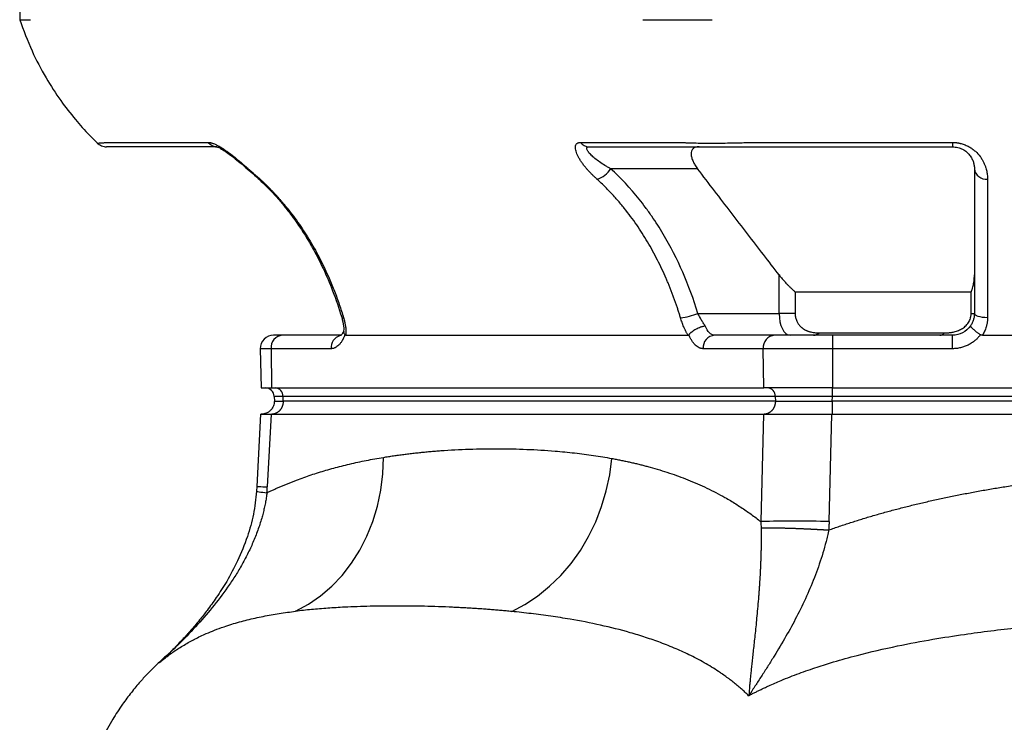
# Model space of a CAD drawing. Extents: x 167 to 762, y 3 to 2086.
# Tile 6 of 16: x 167 to 391, y 366 to 527. Entities that reach past the tile are written whole.
import ezdxf

# ---------------------------------------------------------------- set-up
doc = ezdxf.new("R2010")
doc.units = 0
doc.layers.get('0').update_dxf_attribs({"linetype": 'CONTINUOUS'})

msp = doc.modelspace()

# ---------------------------------------------------------------- linework, layer by layer
at = {"color": 7, "linetype": 'CONTINUOUS'}
for p, q in [((166.85, 538.75), (166.64, 526.75)), ((186.65, 498.75), (209.67, 498.75)), ((294.55, 498.75), (317.58, 498.75)), ((333.41, 498.75), (379.46, 498.75)), ((379.46, 498.75), (379.46, 497.75)), ((211.61, 497.75), (186.45, 497.75)), ((321.32, 492.75), (301.46, 492.75)), ((339.91, 459.75), (339.91, 468.52)), ((343.56, 464.65), (383.72, 464.65)), ((343.56, 464.65), (343.56, 459.75)), ((383.72, 459.75), (383.72, 464.65)), ((321.37, 459.75), (339.91, 459.75)), ((343.56, 459.75), (339.91, 459.75)), ((383.72, 459.75), (384.46, 459.75)), ((239.94, 454.75), (226.58, 454.75)), ((241.06, 454.75), (319.11, 454.75)), ((338.87, 454.75), (325.17, 454.75)), ((349.05, 455.29), (377.57, 455.29)), ((379.46, 454.75), (352.05, 454.75)), ((352.05, 454.75), (352.05, 451.69)), ((379.46, 451.69), (379.46, 454.75)), ((386.29, 454.75), (542.39, 454.75)), ((221.54, 451.69), (221.7, 442.75)), ((223.98, 451.69), (221.54, 451.69)), ((223.98, 451.69), (224.12, 442.75)), ((237.69, 451.69), (223.98, 451.69)), ((336.28, 451.69), (322.57, 451.69)), ((352.05, 451.69), (336.28, 451.69)), ((336.41, 442.75), (336.28, 451.69)), ((352.05, 451.69), (352.05, 442.75)), ((379.46, 451.69), (352.05, 451.69)), ((221.7, 442.75), (224.12, 442.75)), ((224.12, 442.75), (336.41, 442.75)), ((352.05, 442.75), (336.41, 442.75)), ((352.05, 442.75), (576.63, 442.75)), ((352.05, 440.82), (352.05, 442.75)), ((224.71, 440.82), (224.75, 439.73)), ((226.73, 440.82), (224.71, 440.82)), ((339.02, 440.82), (226.73, 440.82)), ((226.76, 439.75), (226.73, 440.82)), ((352.05, 440.82), (339.02, 440.82)), ((339.02, 440.82), (339.06, 439.75)), ((352.04, 439.75), (352.05, 440.82)), ((576.63, 440.82), (352.05, 440.82)), ((339.06, 439.75), (226.76, 439.75)), ((576.64, 439.75), (352.04, 439.75)), ((221.59, 436.75), (220.72, 420.24)), ((224, 436.75), (223.13, 420.16)), ((224, 436.75), (336.38, 436.75)), ((336.38, 436.75), (335.74, 412.24)), ((351.31, 412.24), (351.96, 436.75)), ((351.96, 436.75), (576.72, 436.75)), ((220.73, 420.29), (220.66, 419.17)), ((199.72, 381.22), (200.12, 381.6))]:
    msp.add_line(p, q, dxfattribs=at)
at = {"color": 7, "linetype": 'CONTINUOUS', "flags": 128}
for points in [[(221.47, 490.39), (221.21, 490.44), (221.04, 490.54)], [(339.91, 459.75), (339.96, 458.77), (340.1, 457.83), (340.33, 456.97), (340.65, 456.21), (341.02, 455.59), (341.46, 455.13), (341.93, 454.84), (342.41, 454.75)], [(387.46, 458.76), (386.88, 458.78), (386.31, 458.83), (385.79, 458.93), (385.34, 459.05), (384.97, 459.2), (384.69, 459.37), (384.52, 459.55), (384.46, 459.75)], [(229.6, 391.8), (232.51, 393.39), (235.26, 395.29), (237.83, 397.5), (240.2, 399.99), (242.34, 402.74), (244.23, 405.72), (245.86, 408.91), (247.21, 412.28), (248.27, 415.79), (249.04, 419.42), (249.49, 423.14), (249.64, 426.9)], [(278.9, 391.74), (281.92, 393.35), (284.8, 395.27), (287.53, 397.49), (290.08, 399.97), (292.43, 402.71), (294.56, 405.67), (296.44, 408.84), (298.06, 412.18), (299.41, 415.66), (300.48, 419.26), (301.25, 422.94), (301.72, 426.66)]]:
    msp.add_lwpolyline(points, dxfattribs=at)
at = {"color": 7, "linetype": 'CONTINUOUS'}
for centre, radius, start, end in [((211.66, 500.21), 2.46, 216.2407, 268.9367), ((296.54, 500.21), 2.46, 216.2403, 268.9368), ((297.09, 495.28), 5.05, 284.4107, 329.855), ((387.17, 493.11), 2.74, 187.7032, 276.0394), ((240.42, 459.17), 0.425, 224.8576, 285.4424), ((316.21, 472.01), 13.3, 275.2225, 292.8439), ((224.54, 451.75), 3, 90, 181), ((226.8, 451.93), 2.83, 94.4928, 184.7091), ((240.58, 451.9), 2.9, 106.4286, 184.0777), ((325.39, 451.93), 2.83, 94.4927, 184.7089), ((339.1, 451.93), 2.83, 94.4928, 184.7091), ((347.7, 456.69), 1.94, 271.7437, 313.9691), ((376.51, 456.05), 1.31, 274.1483, 324.3568), ((222.71, 440.75), 2, 2, 90), ((224.86, 440.88), 1.87, 357.9913, 85.7799), ((337.15, 440.88), 1.87, 357.9913, 85.7799), ((343.53, 179.39), 232.98, 88.0848, 91.9152)]:
    msp.add_arc(centre, radius, start, end, dxfattribs=at)
for points, knots in [([(166.64, 526.75), (167.52, 524.35), (169.21, 519.79), (172.45, 513.65), (175.81, 508.44), (179.18, 504.11), (182.01, 500.9), (183.77, 499.2), (184.38, 498.61)], [0, 0, 0, 0, 0.228137, 0.43397, 0.618288, 0.781546, 0.92398, 1, 1, 1, 1]), ([(166.64, 526.75), (166.64, 526.75), (166.85, 526.75), (167.68, 526.75), (168.29, 526.75), (169.09, 526.75)], [0, 0, 0, 0, 0.5, 0.5, 1, 1, 1, 1]), ([(308.81, 526.75), (309.6, 526.75), (310.58, 526.75), (312.84, 526.75), (314.11, 526.75), (316.87, 526.75), (318.36, 526.75), (321.43, 526.75), (323.03, 526.75), (324.62, 526.75)], [0, 0, 0, 0, 0.25, 0.25, 0.5, 0.5, 0.75, 0.75, 1, 1, 1, 1]), ([(184.36, 498.59), (184.36, 498.59), (184.36, 498.59), (184.38, 498.59), (184.4, 498.59), (184.44, 498.6), (184.48, 498.6), (184.54, 498.6), (184.6, 498.61), (184.67, 498.61), (184.75, 498.62), (184.84, 498.62), (184.97, 498.63), (185.15, 498.64), (185.4, 498.66), (185.68, 498.68), (185.98, 498.7), (186.3, 498.73), (186.53, 498.75), (186.65, 498.75)], [0, 0, 0, 0, 0.04643, 0.09262, 0.138581, 0.184329, 0.229876, 0.275235, 0.320412, 0.365414, 0.410243, 0.454904, 0.499401, 0.587896, 0.674161, 0.758304, 0.840474, 0.920952, 1, 1, 1, 1]), ([(209.67, 498.75), (209.71, 498.75), (209.79, 498.75), (209.91, 498.74), (210.03, 498.73), (210.16, 498.7), (210.3, 498.67), (210.44, 498.64), (210.58, 498.59), (210.73, 498.54), (211.05, 498.43), (211.58, 498.19), (212.33, 497.78), (213.11, 497.28), (214.17, 496.55), (215.24, 495.73), (216.29, 494.88), (217.07, 494.23), (217.83, 493.57), (218.53, 492.97), (219.16, 492.42), (219.74, 491.92), (220.31, 491.41), (220.9, 490.9), (221.28, 490.56), (221.47, 490.39)], [0, 0, 0, 0, 0.013958, 0.027882, 0.041795, 0.055717, 0.069668, 0.08367, 0.097743, 0.111908, 0.126184, 0.187935, 0.251611, 0.313009, 0.376665, 0.50193, 0.563645, 0.627273, 0.688667, 0.75167, 0.799603, 0.84832, 0.897907, 0.948438, 1, 1, 1, 1]), ([(298.35, 490.39), (298.25, 490.48), (298.06, 490.65), (297.78, 490.91), (297.51, 491.16), (297.25, 491.42), (296.99, 491.67), (296.74, 491.93), (296.51, 492.18), (296.27, 492.43), (296.05, 492.68), (295.72, 493.07), (295.3, 493.59), (294.82, 494.25), (294.4, 494.89), (293.93, 495.74), (293.59, 496.56), (293.44, 497.29), (293.43, 497.79), (293.52, 498.2), (293.7, 498.45), (293.88, 498.59), (294.02, 498.66), (294.18, 498.72), (294.35, 498.75), (294.49, 498.75), (294.55, 498.75)], [0, 0, 0, 0, 0.026057, 0.051836, 0.077357, 0.10263, 0.127665, 0.15247, 0.177057, 0.201434, 0.225614, 0.249607, 0.312987, 0.374742, 0.437907, 0.499189, 0.624292, 0.688003, 0.749463, 0.813087, 0.874811, 0.900217, 0.925321, 0.95024, 0.975094, 1, 1, 1, 1]), ([(317.58, 498.75), (317.66, 498.75), (317.82, 498.74), (318.07, 498.72), (318.34, 498.71), (318.62, 498.69), (318.91, 498.68), (319.21, 498.67), (319.53, 498.66), (319.86, 498.65), (320.21, 498.64), (321, 498.62), (322.33, 498.6), (324.32, 498.59), (326.46, 498.6), (328.23, 498.62), (329.52, 498.64), (330.32, 498.66), (331.11, 498.68), (331.89, 498.7), (332.65, 498.73), (333.16, 498.75), (333.41, 498.75)], [0, 0, 0, 0, 0.023647, 0.047537, 0.071693, 0.096146, 0.120926, 0.146066, 0.171582, 0.197485, 0.223788, 0.250503, 0.37368, 0.499789, 0.62608, 0.74952, 0.7938, 0.836964, 0.879066, 0.920181, 0.960448, 1, 1, 1, 1]), ([(379.46, 498.75), (379.54, 498.75), (379.69, 498.75), (379.91, 498.74), (380.14, 498.73), (380.36, 498.7), (380.58, 498.67), (380.81, 498.64), (381.03, 498.59), (381.25, 498.54), (381.71, 498.43), (382.4, 498.19), (383.24, 497.78), (384.01, 497.28), (384.92, 496.55), (385.65, 495.73), (386.22, 494.88), (386.57, 494.23), (386.86, 493.57), (387.07, 492.97), (387.22, 492.42), (387.33, 491.92), (387.4, 491.41), (387.45, 490.9), (387.46, 490.56), (387.46, 490.39)], [0, 0, 0, 0, 0.013958, 0.027882, 0.041795, 0.055717, 0.069668, 0.08367, 0.097743, 0.111908, 0.126184, 0.187935, 0.251611, 0.313009, 0.376665, 0.50193, 0.563645, 0.627273, 0.688667, 0.75167, 0.799603, 0.84832, 0.897907, 0.948438, 1, 1, 1, 1]), ([(184.35, 498.6), (184.5, 498.48), (184.79, 498.22), (185.31, 497.95), (185.87, 497.78), (186.26, 497.76), (186.45, 497.75)], [0, 0, 0, 0, 0.247671, 0.500011, 0.752342, 1, 1, 1, 1]), ([(211.35, 497.76), (211.46, 497.76), (211.71, 497.74), (212.5, 497.39), (213.54, 496.76), (214.82, 495.85), (216.25, 494.7), (217.8, 493.39), (219.43, 491.97), (220.5, 491.02), (221.05, 490.54)], [0, 0, 0, 0, 0.078833, 0.168509, 0.272399, 0.391436, 0.525, 0.672825, 0.831902, 1, 1, 1, 1]), ([(301.46, 492.75), (301.23, 492.87), (301.01, 493), (300.57, 493.25), (300.36, 493.38), (299.73, 493.77), (299.33, 494.03), (298.58, 494.55), (298.22, 494.82), (297.58, 495.34), (297.28, 495.6), (296.9, 495.98), (296.78, 496.1), (296.57, 496.35), (296.47, 496.46), (296.31, 496.69), (296.24, 496.79), (296.12, 497), (296.08, 497.09), (296.02, 497.27), (296.01, 497.35), (296.01, 497.49), (296.03, 497.55), (296.15, 497.7), (296.29, 497.75), (296.49, 497.75)], [0, 0, 0, 0, 0.0625, 0.0625, 0.125, 0.125, 0.25, 0.25, 0.375, 0.375, 0.5, 0.5, 0.5625, 0.5625, 0.625, 0.625, 0.6875, 0.6875, 0.75, 0.75, 0.8125, 0.8125, 0.875, 0.875, 1, 1, 1, 1]), ([(296.49, 497.75), (301.01, 497.75), (307.79, 497.75), (315.13, 497.75), (318.24, 497.75), (319.09, 497.75), (319.51, 497.75), (319.65, 497.75), (319.95, 497.75), (320.11, 497.75), (320.59, 497.75), (320.94, 497.75), (321.69, 497.75), (322.09, 497.75), (323.34, 497.75), (324.25, 497.75), (325.71, 497.75), (326.21, 497.75), (327.25, 497.75), (327.78, 497.75), (329.38, 497.75), (330.49, 497.75), (332.19, 497.75), (332.76, 497.75), (333.62, 497.75), (333.9, 497.75), (334.47, 497.75), (335.89, 497.75), (341.87, 497.75), (356.68, 497.75), (370.35, 497.75), (379.46, 497.75)], [0, 0, 0, 0, 0.25, 0.375, 0.40625, 0.421875, 0.421875, 0.429688, 0.429688, 0.4375, 0.4375, 0.453125, 0.453125, 0.46875, 0.46875, 0.5, 0.5, 0.515625, 0.515625, 0.53125, 0.53125, 0.5625, 0.5625, 0.578125, 0.578125, 0.585938, 0.585938, 0.59375, 0.625, 0.75, 1, 1, 1, 1]), ([(321.67, 497.75), (321.63, 497.75), (321.53, 497.75), (321.38, 497.74), (321.25, 497.72), (321.11, 497.7), (320.99, 497.67), (320.79, 497.61), (320.54, 497.5), (320.27, 497.31), (320.07, 497.06), (319.87, 496.66), (319.8, 496.08), (319.91, 495.41), (320.09, 494.86), (320.27, 494.44), (320.48, 494.02), (320.72, 493.61), (320.99, 493.19), (321.21, 492.89), (321.32, 492.75)], [0, 0, 0, 0, 0.021934, 0.0436, 0.065039, 0.086297, 0.107418, 0.128449, 0.189858, 0.250623, 0.310939, 0.372132, 0.500874, 0.618764, 0.683685, 0.750554, 0.808171, 0.867234, 0.933042, 1, 1, 1, 1]), ([(379.46, 497.75), (379.67, 497.75), (379.88, 497.73), (380.28, 497.68), (380.49, 497.64), (380.88, 497.55), (381.07, 497.49), (381.43, 497.35), (381.61, 497.27), (382.12, 497), (382.42, 496.8), (382.82, 496.46), (382.94, 496.34), (383.18, 496.1), (383.28, 495.97), (383.48, 495.72), (383.57, 495.59), (383.74, 495.33), (383.82, 495.2), (384.03, 494.81), (384.14, 494.54), (384.3, 494.02), (384.36, 493.76), (384.42, 493.38), (384.44, 493.25), (384.46, 493), (384.46, 492.87), (384.46, 492.75)], [0, 0, 0, 0, 0.0625, 0.0625, 0.125, 0.125, 0.1875, 0.1875, 0.25, 0.25, 0.375, 0.375, 0.4375, 0.4375, 0.5, 0.5, 0.5625, 0.5625, 0.625, 0.625, 0.75, 0.75, 0.875, 0.875, 0.9375, 0.9375, 1, 1, 1, 1]), ([(321.37, 459.75), (320.39, 462.98), (319.25, 466.1), (316.62, 472.13), (315.14, 475.03), (312.65, 479.22), (311.77, 480.59), (310.39, 482.59), (309.91, 483.25), (308.95, 484.55), (308.46, 485.18), (305.95, 488.31), (303.79, 490.62), (301.46, 492.75)], [0, 0, 0, 0, 0.25, 0.25, 0.5, 0.5, 0.625, 0.625, 0.6875, 0.6875, 0.75, 0.75, 1, 1, 1, 1]), ([(339.91, 468.52), (338.72, 470.07), (336.31, 473.19), (332.66, 477.93), (328.94, 482.78), (325.15, 487.73), (322.6, 491.06), (321.32, 492.75)], [0, 0, 0, 0, 0.191952, 0.387928, 0.587927, 0.791951, 1, 1, 1, 1]), ([(384.46, 492.75), (384.46, 490.63), (384.46, 488.32), (384.46, 483.37), (384.46, 480.73), (384.46, 476.53), (384.46, 475.08), (384.46, 472.15), (384.46, 470.66), (384.46, 466.11), (384.46, 462.98), (384.46, 459.75)], [0, 0, 0, 0, 0.25, 0.25, 0.5, 0.5, 0.625, 0.625, 0.75, 0.75, 1, 1, 1, 1]), ([(221.05, 490.54), (222.01, 489.62), (223.75, 487.97), (225.91, 485.56), (227.49, 483.63), (228.82, 481.89), (230.21, 479.95), (231.91, 477.36), (233.88, 474), (236.02, 469.79), (238.22, 464.7), (239.46, 460.9), (240.12, 458.87)], [0, 0, 0, 0, 0.110968, 0.199637, 0.266484, 0.315333, 0.377504, 0.460323, 0.564267, 0.688918, 0.833857, 1, 1, 1, 1]), ([(221.47, 490.39), (221.65, 490.23), (222, 489.9), (222.53, 489.4), (223.05, 488.9), (223.55, 488.39), (224.05, 487.89), (224.53, 487.38), (225.01, 486.87), (225.47, 486.36), (225.93, 485.84), (226.37, 485.33), (226.81, 484.82), (227.24, 484.3), (228.5, 482.75), (230.46, 480.12), (232.99, 476.18), (235.25, 472.09), (236.83, 468.73), (237.87, 466.29), (238.47, 464.79), (239.03, 463.29), (239.57, 461.78), (240.07, 460.28), (240.38, 459.26), (240.54, 458.76)], [0, 0, 0, 0, 0.020333, 0.040474, 0.060422, 0.080179, 0.099744, 0.119118, 0.138301, 0.157294, 0.176095, 0.194707, 0.213127, 0.231357, 0.249396, 0.376419, 0.498093, 0.625492, 0.749164, 0.791659, 0.833881, 0.875828, 0.917498, 0.95889, 1, 1, 1, 1]), ([(317.42, 458.76), (317.33, 459.03), (317.17, 459.58), (316.9, 460.4), (316.63, 461.22), (316.35, 462.04), (316.07, 462.85), (315.77, 463.67), (315.46, 464.48), (315.14, 465.3), (314.82, 466.11), (314.48, 466.92), (313.64, 468.88), (312.18, 471.99), (309.93, 476.07), (307.41, 480.02), (305.32, 482.84), (303.79, 484.7), (302.97, 485.66), (302.12, 486.62), (301.23, 487.58), (300.3, 488.53), (299.34, 489.47), (298.68, 490.08), (298.35, 490.39)], [0, 0, 0, 0, 0.022268, 0.04462, 0.067054, 0.08957, 0.112168, 0.134848, 0.157609, 0.180451, 0.203373, 0.226376, 0.249459, 0.371722, 0.497612, 0.620327, 0.748459, 0.782388, 0.816985, 0.852249, 0.888181, 0.924783, 0.962055, 1, 1, 1, 1]), ([(387.46, 490.39), (387.46, 490.23), (387.46, 489.9), (387.46, 489.4), (387.46, 488.9), (387.46, 488.39), (387.46, 487.89), (387.46, 487.38), (387.46, 486.87), (387.46, 486.36), (387.46, 485.84), (387.46, 485.33), (387.46, 484.82), (387.46, 484.3), (387.46, 482.75), (387.46, 480.12), (387.46, 476.18), (387.46, 472.09), (387.46, 468.73), (387.46, 466.29), (387.46, 464.79), (387.46, 463.29), (387.46, 461.78), (387.46, 460.28), (387.46, 459.26), (387.46, 458.76)], [0, 0, 0, 0, 0.020333, 0.040474, 0.060422, 0.080179, 0.099744, 0.119118, 0.138301, 0.157294, 0.176095, 0.194707, 0.213127, 0.231357, 0.249396, 0.376419, 0.498093, 0.625492, 0.749164, 0.791659, 0.833881, 0.875828, 0.917498, 0.95889, 1, 1, 1, 1]), ([(339.91, 468.52), (340, 468.41), (340.18, 468.18), (340.46, 467.83), (340.74, 467.5), (341.03, 467.17), (341.32, 466.84), (341.67, 466.46), (342.09, 466.03), (342.57, 465.55), (343.06, 465.09), (343.39, 464.8), (343.56, 464.65)], [0, 0, 0, 0, 0.08551, 0.170084, 0.253767, 0.336601, 0.418634, 0.499911, 0.629, 0.755226, 0.878812, 1, 1, 1, 1]), ([(383.72, 464.65), (383.75, 464.72), (383.81, 464.86), (383.89, 465.08), (383.97, 465.3), (384.07, 465.61), (384.18, 466.02), (384.3, 466.56), (384.39, 467.17), (384.45, 467.84), (384.46, 468.29), (384.46, 468.52)], [0, 0, 0, 0, 0.058927, 0.118506, 0.178765, 0.239733, 0.368611, 0.500111, 0.663379, 0.829889, 1, 1, 1, 1]), ([(240.12, 458.87), (240.3, 458.15), (240.61, 456.88), (240.56, 455.89), (240.54, 455.46)], [0, 0, 0, 0, 0.566858, 1, 1, 1, 1]), ([(240.54, 458.76), (240.56, 458.67), (240.61, 458.49), (240.69, 458.23), (240.75, 457.97), (240.81, 457.71), (240.86, 457.45), (240.91, 457.19), (240.95, 456.93), (241, 456.59), (241.05, 456.17), (241.07, 455.68), (241.08, 455.2), (241.07, 454.9), (241.06, 454.75)], [0, 0, 0, 0, 0.063392, 0.126455, 0.189259, 0.251876, 0.314376, 0.376831, 0.439313, 0.501892, 0.627221, 0.751638, 0.875708, 1, 1, 1, 1]), ([(319.11, 454.75), (319.07, 454.82), (318.98, 454.98), (318.85, 455.21), (318.73, 455.45), (318.61, 455.69), (318.49, 455.93), (318.38, 456.18), (318.27, 456.44), (318.12, 456.77), (317.95, 457.2), (317.76, 457.72), (317.58, 458.24), (317.47, 458.58), (317.42, 458.76)], [0, 0, 0, 0, 0.062678, 0.125229, 0.187723, 0.250233, 0.312831, 0.375591, 0.438584, 0.501883, 0.626, 0.75002, 0.874501, 1, 1, 1, 1]), ([(323.06, 456.9), (322.9, 457.11), (322.75, 457.33), (322.45, 457.79), (322.3, 458.03), (321.87, 458.75), (321.61, 459.25), (321.37, 459.75)], [0, 0, 0, 0, 0.25, 0.25, 0.5, 0.5, 1, 1, 1, 1]), ([(343.56, 459.75), (343.56, 459.69), (343.56, 459.56), (343.57, 459.38), (343.59, 459.2), (343.62, 459.02), (343.67, 458.75), (343.76, 458.4), (343.91, 458.02), (344.08, 457.68), (344.25, 457.39), (344.45, 457.12), (344.67, 456.87), (344.83, 456.71), (344.91, 456.63)], [0, 0, 0, 0, 0.049868, 0.09962, 0.149394, 0.199325, 0.249548, 0.373895, 0.499827, 0.597031, 0.694901, 0.794203, 0.895672, 1, 1, 1, 1]), ([(377.57, 455.29), (377.69, 455.29), (377.92, 455.29), (378.27, 455.31), (378.61, 455.34), (378.94, 455.37), (379.26, 455.42), (379.83, 455.53), (380.6, 455.73), (381.55, 456.17), (382.27, 456.67), (382.77, 457.19), (383.1, 457.63), (383.37, 458.11), (383.54, 458.58), (383.65, 459), (383.71, 459.37), (383.71, 459.62), (383.72, 459.75)], [0, 0, 0, 0, 0.043412, 0.085961, 0.127683, 0.168615, 0.208798, 0.248271, 0.379011, 0.498698, 0.623619, 0.687078, 0.748812, 0.81213, 0.874348, 0.916479, 0.958202, 1, 1, 1, 1]), ([(384.46, 459.75), (384.46, 459.5), (384.44, 459.25), (384.37, 458.75), (384.31, 458.51), (384.16, 458.03), (384.07, 457.79), (383.85, 457.34), (383.72, 457.11), (383.57, 456.9)], [0, 0, 0, 0, 0.25, 0.25, 0.5, 0.5, 0.75, 0.75, 1, 1, 1, 1]), ([(387.46, 458.76), (387.46, 458.67), (387.46, 458.49), (387.44, 458.23), (387.42, 457.97), (387.39, 457.71), (387.35, 457.45), (387.29, 457.19), (387.23, 456.93), (387.14, 456.59), (387, 456.17), (386.8, 455.68), (386.57, 455.2), (386.38, 454.9), (386.29, 454.75)], [0, 0, 0, 0, 0.063392, 0.126455, 0.189259, 0.251876, 0.314376, 0.376831, 0.439313, 0.501892, 0.627221, 0.751638, 0.875708, 1, 1, 1, 1]), ([(319.33, 454.87), (319.35, 454.9), (319.4, 454.97), (319.47, 455.06), (319.55, 455.15), (319.63, 455.23), (319.72, 455.32), (319.81, 455.4), (319.9, 455.48), (320.09, 455.65), (320.43, 455.89), (320.92, 456.19), (321.45, 456.45), (321.9, 456.62), (322.27, 456.74), (322.56, 456.82), (322.83, 456.87), (322.99, 456.89), (323.06, 456.9)], [0, 0, 0, 0, 0.033944, 0.067293, 0.099958, 0.131852, 0.162895, 0.193014, 0.222142, 0.250219, 0.377183, 0.499803, 0.61973, 0.749305, 0.804408, 0.874522, 0.951882, 1, 1, 1, 1]), ([(325.17, 454.75), (324.76, 454.75), (324.36, 454.95), (323.63, 455.69), (323.3, 456.24), (323.06, 456.9)], [0, 0, 0, 0, 0.5, 0.5, 1, 1, 1, 1]), ([(344.91, 456.63), (344.96, 456.59), (345.06, 456.5), (345.22, 456.38), (345.38, 456.26), (345.54, 456.15), (345.72, 456.05), (345.9, 455.95), (346.08, 455.86), (346.27, 455.78), (346.47, 455.7), (346.68, 455.63), (346.99, 455.54), (347.41, 455.44), (347.95, 455.35), (348.5, 455.3), (348.86, 455.29), (349.05, 455.29)], [0, 0, 0, 0, 0.041995, 0.084499, 0.12759, 0.17134, 0.21582, 0.261096, 0.307232, 0.354286, 0.402317, 0.451376, 0.501513, 0.622944, 0.750562, 0.873869, 1, 1, 1, 1]), ([(383.57, 456.9), (383.12, 456.24), (382.49, 455.69), (381.07, 454.95), (380.27, 454.75), (379.46, 454.75)], [0, 0, 0, 0, 0.5, 0.5, 1, 1, 1, 1]), ([(383.57, 456.9), (383.57, 456.9), (383.56, 456.89), (383.56, 456.86), (383.58, 456.81), (383.62, 456.74), (383.7, 456.62), (383.86, 456.45), (384.14, 456.19), (384.48, 455.89), (384.82, 455.62), (385.11, 455.4), (385.34, 455.23), (385.59, 455.05), (385.76, 454.93), (385.84, 454.87)], [0, 0, 0, 0, 0.028534, 0.070112, 0.125613, 0.195769, 0.25076, 0.380211, 0.500267, 0.622857, 0.749855, 0.807055, 0.868203, 0.932738, 1, 1, 1, 1]), ([(226.58, 454.75), (226.22, 454.75), (225.49, 454.75), (224.85, 454.75), (224.53, 454.75), (224.57, 454.75), (224.58, 454.75)], [0, 0, 0, 0, 0.294227, 0.59202, 0.889815, 1, 1, 1, 1]), ([(240.83, 454.87), (240.81, 454.81), (240.76, 454.67), (240.68, 454.47), (240.59, 454.27), (240.51, 454.09), (240.42, 453.9), (240.32, 453.73), (240.14, 453.41), (239.86, 452.98), (239.46, 452.52), (239.04, 452.15), (238.67, 451.93), (238.37, 451.81), (238.14, 451.74), (237.92, 451.7), (237.77, 451.7), (237.69, 451.69)], [0, 0, 0, 0, 0.035328, 0.070566, 0.10575, 0.140918, 0.176108, 0.211356, 0.246701, 0.373327, 0.500024, 0.626646, 0.75334, 0.815092, 0.876652, 0.938221, 1, 1, 1, 1]), ([(240.54, 455.8), (240.46, 455.59), (240.27, 455.1), (239.93, 454.64), (239.86, 454.68), (239.82, 454.7)], [0, 0, 0, 0, 0.216176, 0.526419, 1, 1, 1, 1]), ([(240.59, 455.69), (240.58, 455.65), (240.49, 455.39), (240.68, 455.11), (240.83, 454.87)], [0, 0, 0, 0, 0.176885, 1, 1, 1, 1]), ([(241.06, 454.75), (241.04, 454.75), (241.01, 454.75), (240.96, 454.77), (240.91, 454.79), (240.87, 454.83), (240.85, 454.86), (240.83, 454.87)], [0, 0, 0, 0, 0.2156701, 0.4206717, 0.6176807, 0.8097078, 1, 1, 1, 1]), ([(319.11, 454.75), (319.13, 454.75), (319.16, 454.75), (319.21, 454.77), (319.25, 454.79), (319.29, 454.83), (319.32, 454.86), (319.33, 454.87)], [0, 0, 0, 0, 0.219683, 0.427058, 0.624492, 0.81457, 1, 1, 1, 1]), ([(322.57, 451.69), (322.53, 451.7), (322.44, 451.7), (322.31, 451.71), (322.18, 451.73), (322.05, 451.76), (321.92, 451.8), (321.79, 451.85), (321.55, 451.95), (321.21, 452.15), (320.77, 452.52), (320.36, 452.98), (320.04, 453.45), (319.8, 453.86), (319.63, 454.18), (319.47, 454.51), (319.38, 454.75), (319.33, 454.87)], [0, 0, 0, 0, 0.035325, 0.070559, 0.105741, 0.140906, 0.176093, 0.211339, 0.246682, 0.373303, 0.499998, 0.626622, 0.753321, 0.815077, 0.876641, 0.938215, 1, 1, 1, 1]), ([(385.84, 454.87), (385.79, 454.81), (385.69, 454.67), (385.52, 454.47), (385.35, 454.27), (385.17, 454.09), (384.98, 453.9), (384.79, 453.73), (384.42, 453.41), (383.85, 452.98), (383.03, 452.52), (382.17, 452.15), (381.43, 451.93), (380.82, 451.81), (380.37, 451.74), (379.92, 451.7), (379.61, 451.7), (379.46, 451.69)], [0, 0, 0, 0, 0.035328, 0.070566, 0.10575, 0.140918, 0.176108, 0.211356, 0.246701, 0.373327, 0.500024, 0.626646, 0.75334, 0.815092, 0.876652, 0.938221, 1, 1, 1, 1]), ([(386.29, 454.75), (386.26, 454.75), (386.19, 454.75), (386.09, 454.77), (386, 454.79), (385.92, 454.83), (385.87, 454.86), (385.84, 454.87)], [0, 0, 0, 0, 0.21567, 0.420672, 0.617681, 0.809708, 1, 1, 1, 1]), ([(224.75, 439.75), (224.71, 439.37), (224.65, 438.79), (224.27, 438.09), (223.88, 437.61), (223.4, 437.22), (222.71, 436.85), (222.12, 436.79), (221.75, 436.75)], [0, 0, 0, 0, 0.239458, 0.36836, 0.499999, 0.631639, 0.760541, 1, 1, 1, 1]), ([(226.76, 439.75), (226.76, 439.69), (226.76, 439.58), (226.74, 439.4), (226.72, 439.23), (226.69, 439.06), (226.65, 438.89), (226.6, 438.73), (226.55, 438.57), (226.49, 438.42), (226.42, 438.27), (226.35, 438.13), (226.27, 437.99), (226.18, 437.86), (226.09, 437.74), (226, 437.63), (225.9, 437.52), (225.81, 437.43), (225.71, 437.34), (225.61, 437.26), (225.51, 437.18), (225.41, 437.12), (225.31, 437.06), (225.21, 437), (225.11, 436.96), (225.02, 436.92), (224.93, 436.88), (224.84, 436.85), (224.75, 436.83), (224.66, 436.8), (224.58, 436.79), (224.5, 436.77), (224.43, 436.76), (224.36, 436.76), (224.29, 436.75), (224.22, 436.75), (224.18, 436.75), (224.16, 436.75)], [0, 0, 0, 0, 0.036491, 0.07316, 0.109931, 0.146727, 0.183468, 0.220076, 0.256473, 0.292582, 0.328331, 0.363649, 0.39847, 0.432733, 0.466381, 0.499363, 0.531633, 0.563151, 0.593882, 0.623798, 0.652874, 0.681093, 0.708439, 0.734903, 0.76048, 0.785168, 0.808967, 0.831883, 0.853921, 0.875091, 0.895402, 0.914868, 0.933501, 0.951316, 0.968327, 0.98455, 1, 1, 1, 1]), ([(224.75, 439.75), (224.75, 439.75), (224.92, 439.75), (225.6, 439.75), (226.1, 439.75), (226.76, 439.75)], [0, 0, 0, 0, 0.5, 0.5, 1, 1, 1, 1]), ([(339.06, 439.75), (339.06, 439.69), (339.06, 439.58), (339.04, 439.41), (339.02, 439.25), (339, 439.08), (338.96, 438.93), (338.92, 438.77), (338.87, 438.63), (338.82, 438.48), (338.76, 438.35), (338.7, 438.21), (338.63, 438.09), (338.55, 437.97), (338.48, 437.85), (338.4, 437.74), (338.31, 437.64), (338.23, 437.54), (338.14, 437.45), (338.05, 437.37), (337.95, 437.29), (337.86, 437.22), (337.77, 437.15), (337.67, 437.09), (337.57, 437.03), (337.48, 436.98), (337.38, 436.94), (337.28, 436.9), (337.19, 436.87), (337.09, 436.84), (337, 436.81), (336.91, 436.79), (336.82, 436.77), (336.72, 436.76), (336.64, 436.75), (336.55, 436.75), (336.49, 436.75), (336.46, 436.75)], [0, 0, 0, 0, 0.036154, 0.071861, 0.107123, 0.141939, 0.176309, 0.210232, 0.24371, 0.276742, 0.309328, 0.341467, 0.373161, 0.404409, 0.435211, 0.465566, 0.495476, 0.52494, 0.553957, 0.582529, 0.610654, 0.638334, 0.665567, 0.692355, 0.718696, 0.744592, 0.770041, 0.795044, 0.819601, 0.843712, 0.867377, 0.890596, 0.913369, 0.935696, 0.957577, 0.979011, 1, 1, 1, 1]), ([(339.06, 439.75), (339.71, 439.75), (340.52, 439.75), (342.37, 439.75), (343.41, 439.75), (345.68, 439.75), (346.9, 439.75), (349.42, 439.75), (350.73, 439.75), (352.04, 439.75)], [0, 0, 0, 0, 0.25, 0.25, 0.5, 0.5, 0.75, 0.75, 1, 1, 1, 1]), ([(352.04, 439.75), (352.04, 439.69), (352.04, 439.58), (352.04, 439.4), (352.04, 439.23), (352.04, 439.06), (352.04, 438.89), (352.04, 438.73), (352.04, 438.57), (352.04, 438.42), (352.04, 438.27), (352.04, 438.13), (352.04, 437.99), (352.04, 437.86), (352.04, 437.74), (352.04, 437.63), (352.04, 437.52), (352.04, 437.43), (352.04, 437.34), (352.04, 437.26), (352.04, 437.18), (352.04, 437.12), (352.04, 437.06), (352.04, 437), (352.04, 436.96), (352.04, 436.92), (352.03, 436.88), (352.03, 436.85), (352.03, 436.83), (352.03, 436.8), (352.03, 436.79), (352.03, 436.77), (352.03, 436.76), (352.03, 436.76), (352.03, 436.75), (352.03, 436.75), (352.03, 436.75), (352.03, 436.75)], [0, 0, 0, 0, 0.036491, 0.07316, 0.109931, 0.146727, 0.183468, 0.220076, 0.256473, 0.292582, 0.328331, 0.363649, 0.39847, 0.432733, 0.466381, 0.499363, 0.531633, 0.563151, 0.593882, 0.623798, 0.652874, 0.681093, 0.708439, 0.734903, 0.76048, 0.785168, 0.808967, 0.831883, 0.853921, 0.875091, 0.895402, 0.914868, 0.933501, 0.951316, 0.968327, 0.98455, 1, 1, 1, 1]), ([(221.59, 436.75), (221.59, 436.75), (221.59, 436.75), (221.61, 436.75), (221.64, 436.75), (221.67, 436.75), (221.72, 436.75), (221.78, 436.75), (221.85, 436.75), (221.92, 436.75), (222.01, 436.75), (222.11, 436.75), (222.25, 436.75), (222.44, 436.75), (222.69, 436.75), (222.97, 436.75), (223.28, 436.75), (223.62, 436.75), (223.87, 436.75), (224, 436.75)], [0, 0, 0, 0, 0.046435, 0.09275, 0.138972, 0.185128, 0.231245, 0.277351, 0.323473, 0.369638, 0.415874, 0.462207, 0.508665, 0.59079, 0.672619, 0.754303, 0.835994, 0.917842, 1, 1, 1, 1]), ([(336.38, 436.75), (336.45, 436.75), (336.6, 436.75), (336.82, 436.75), (337.05, 436.75), (337.29, 436.75), (337.54, 436.75), (337.79, 436.75), (338.05, 436.75), (338.32, 436.75), (338.6, 436.75), (338.89, 436.75), (339.64, 436.75), (340.94, 436.75), (342.94, 436.75), (345.09, 436.75), (346.85, 436.75), (348.13, 436.75), (348.89, 436.75), (349.65, 436.75), (350.41, 436.75), (351.18, 436.75), (351.7, 436.75), (351.96, 436.75)], [0, 0, 0, 0, 0.022435, 0.044814, 0.067151, 0.089456, 0.111743, 0.134024, 0.156312, 0.178617, 0.200953, 0.223332, 0.245767, 0.372875, 0.500006, 0.627109, 0.754246, 0.795323, 0.836252, 0.877108, 0.917968, 0.958907, 1, 1, 1, 1]), ([(223.05, 418.83), (223.3, 418.95), (223.78, 419.18), (224.52, 419.52), (225.26, 419.85), (226.01, 420.18), (226.76, 420.5), (227.52, 420.82), (228.28, 421.13), (229.05, 421.43), (230.67, 422.05), (233.15, 422.93), (235.97, 423.81), (238.29, 424.46), (240.09, 424.94), (241.93, 425.38), (243.81, 425.81), (245.72, 426.2), (247.67, 426.57), (248.98, 426.79), (249.64, 426.9)], [0, 0, 0, 0, 0.027687, 0.055566, 0.083636, 0.111899, 0.140356, 0.169008, 0.197855, 0.226898, 0.256139, 0.380525, 0.507448, 0.573923, 0.641685, 0.710739, 0.781092, 0.852749, 0.925717, 1, 1, 1, 1]), ([(249.64, 426.9), (250.02, 426.97), (250.78, 427.09), (251.93, 427.26), (253.09, 427.43), (254.26, 427.59), (255.44, 427.73), (256.63, 427.87), (257.83, 428), (259.03, 428.12), (260.25, 428.24), (261.48, 428.34), (264.46, 428.57), (269.23, 428.82), (275.78, 428.92), (282.3, 428.78), (287.39, 428.47), (291.02, 428.14), (293.24, 427.91), (295.41, 427.65), (297.55, 427.35), (299.65, 427.03), (301.03, 426.78), (301.72, 426.66)], [0, 0, 0, 0, 0.021789, 0.043765, 0.065927, 0.088277, 0.110815, 0.133541, 0.156455, 0.179559, 0.202852, 0.226335, 0.250008, 0.374048, 0.500005, 0.626511, 0.749996, 0.793481, 0.836235, 0.878261, 0.919562, 0.96014, 1, 1, 1, 1]), ([(301.72, 426.66), (302.05, 426.6), (302.73, 426.47), (303.73, 426.28), (304.72, 426.07), (305.7, 425.86), (306.67, 425.64), (307.63, 425.41), (308.58, 425.18), (309.52, 424.93), (311.62, 424.36), (314.82, 423.39), (319.15, 421.82), (323.39, 419.97), (326.61, 418.3), (328.79, 417.04), (330, 416.3), (331.19, 415.54), (332.36, 414.75), (333.51, 413.94), (334.63, 413.11), (335.37, 412.53), (335.74, 412.24)], [0, 0, 0, 0, 0.028842, 0.057422, 0.08574, 0.113799, 0.141597, 0.169137, 0.196418, 0.223441, 0.250208, 0.377957, 0.500275, 0.628135, 0.750529, 0.787514, 0.824039, 0.86011, 0.895735, 0.930919, 0.965672, 1, 1, 1, 1]), ([(351.23, 410.34), (351.64, 410.49), (352.47, 410.78), (353.71, 411.2), (354.96, 411.62), (356.22, 412.03), (357.5, 412.44), (358.78, 412.84), (360.08, 413.23), (361.39, 413.62), (362.71, 414), (364.04, 414.37), (365.38, 414.74), (366.74, 415.1), (368.1, 415.45), (369.47, 415.8), (370.86, 416.14), (372.26, 416.47), (373.67, 416.8), (375.09, 417.12), (376.52, 417.44), (377.96, 417.74), (379.41, 418.05), (380.88, 418.34), (382.35, 418.63), (383.84, 418.91), (385.33, 419.19), (386.84, 419.46), (388.36, 419.72), (389.89, 419.97), (391.44, 420.22), (392.99, 420.47), (394.55, 420.7), (396.13, 420.93), (397.71, 421.16), (399.31, 421.37), (400.92, 421.58), (402.54, 421.79), (404.17, 421.98), (405.81, 422.18), (407.47, 422.36), (410.78, 422.71), (415.82, 423.19), (422.62, 423.73), (429.56, 424.16), (438.63, 424.59), (449.89, 424.87), (463.78, 424.83), (478, 424.4), (492.23, 423.5), (505.72, 422.15), (517.04, 420.56), (526.29, 418.91), (532.74, 417.56), (538.02, 416.31), (542.23, 415.21), (546.32, 414.05), (549.74, 412.99), (552.52, 412.07), (554.69, 411.31), (556.82, 410.54), (558.92, 409.74), (560.97, 408.92), (562.98, 408.08), (564.96, 407.22), (566.89, 406.33), (568.79, 405.43), (570.64, 404.5), (572.46, 403.55), (574.24, 402.58), (575.97, 401.59), (577.11, 400.9), (577.67, 400.56)], [0, 0, 0, 0, 0.005628, 0.011292, 0.016993, 0.022731, 0.028505, 0.034317, 0.040166, 0.046053, 0.051979, 0.057943, 0.063946, 0.069987, 0.076068, 0.082188, 0.088349, 0.094549, 0.100789, 0.10707, 0.113391, 0.119754, 0.126158, 0.132603, 0.139089, 0.145618, 0.152188, 0.1588, 0.165455, 0.172153, 0.178893, 0.185677, 0.192503, 0.199373, 0.206286, 0.213243, 0.220244, 0.227289, 0.234378, 0.241511, 0.248689, 0.255912, 0.284699, 0.314247, 0.344209, 0.374592, 0.43181, 0.489982, 0.554491, 0.615956, 0.67445, 0.730059, 0.763791, 0.796104, 0.815316, 0.834089, 0.852433, 0.870357, 0.880415, 0.89034, 0.900136, 0.909803, 0.919346, 0.928765, 0.938063, 0.947243, 0.956308, 0.96526, 0.974102, 0.982837, 0.991469, 1, 1, 1, 1]), ([(220.73, 420.28), (220.73, 420.28), (220.93, 420.27), (221.74, 420.23), (222.35, 420.2), (223.13, 420.16)], [0, 0, 0, 0, 0.5, 0.5, 1, 1, 1, 1]), ([(223.05, 418.83), (223.03, 418.64), (222.98, 418.25), (222.89, 417.68), (222.79, 417.1), (222.69, 416.52), (222.57, 415.93), (222.45, 415.35), (222.31, 414.77), (222.17, 414.18), (222.02, 413.6), (221.65, 412.28), (220.98, 410.22), (219.9, 407.5), (218.64, 404.81), (217.26, 402.23), (215.73, 399.7), (213.56, 396.46), (210.6, 392.58), (206.77, 388.2), (203.54, 384.86), (201.18, 382.57), (199.99, 381.44), (199.29, 380.78), (198.98, 380.49), (198.84, 380.36), (198.74, 380.27), (198.68, 380.21), (198.63, 380.17), (198.59, 380.13), (198.55, 380.09), (198.53, 380.08), (198.52, 380.07)], [0, 0, 0, 0, 0.012215, 0.024499, 0.036852, 0.049273, 0.061762, 0.074318, 0.08694, 0.099627, 0.11238, 0.125197, 0.186259, 0.249499, 0.310938, 0.374898, 0.435909, 0.49979, 0.624209, 0.748893, 0.874114, 0.924249, 0.961851, 0.980652, 0.986184, 0.990053, 0.992773, 0.994749, 0.99614, 0.997134, 0.99855, 1, 1, 1, 1]), ([(220.66, 419.18), (220.47, 417.42), (220.1, 413.91), (218.6, 408.57), (216.53, 403.45), (214.06, 398.83), (211.69, 395.11), (209.59, 392.2), (207.92, 390.08), (206.67, 388.58), (205.79, 387.56), (205.13, 386.82), (204.55, 386.17), (204.01, 385.59), (203.1, 384.61), (202.07, 383.54), (201.04, 382.5), (200.45, 381.93), (200.07, 381.55), (199.85, 381.34), (199.71, 381.21)], [0, 0, 0, 0, 0.11971, 0.238345, 0.373833, 0.49236, 0.591849, 0.672584, 0.735047, 0.774521, 0.804282, 0.826095, 0.84183, 0.862869, 0.880004, 0.932293, 0.963249, 0.979396, 0.987553, 1, 1, 1, 1]), ([(220.67, 419.18), (220.67, 419.18), (220.46, 419.16), (221.12, 419.05), (222.42, 418.9), (223.05, 418.83)], [0, 0, 0, 0, 0.006185, 0.511583, 1, 1, 1, 1]), ([(351.31, 412.24), (351.3, 411.92), (351.28, 411.29), (351.25, 410.66), (351.23, 410.34)], [0, 0, 0, 0, 0.500884, 1, 1, 1, 1]), ([(335.79, 410.85), (335.79, 410.66), (335.8, 410.27), (335.8, 409.7), (335.81, 409.14), (335.81, 408.59), (335.81, 408.05), (335.8, 407.52), (335.8, 407.01), (335.79, 406.5), (335.78, 406.01), (335.77, 405.52), (335.76, 405.05), (335.75, 404.59), (335.73, 404.14), (335.72, 403.7), (335.7, 403.27), (335.69, 402.85), (335.67, 402.44), (335.66, 402.04), (335.64, 401.65), (335.62, 401.28), (335.6, 400.91), (335.58, 400.55), (335.56, 400.21), (335.55, 399.87), (335.53, 399.55), (335.51, 399.23), (335.49, 398.93), (335.47, 398.63), (335.45, 398.35), (335.44, 398.07), (335.42, 397.81), (335.4, 397.56), (335.38, 397.32), (335.37, 397.08), (335.35, 396.86), (335.34, 396.65), (335.32, 396.45), (335.31, 396.26), (335.29, 396.08), (335.28, 395.91), (335.27, 395.75), (335.26, 395.6), (335.25, 395.46), (335.24, 395.33), (335.23, 395.21), (335.22, 395.1), (335.21, 395), (335.2, 394.92), (335.2, 394.84), (335.19, 394.77), (335.19, 394.71), (335.18, 394.67), (335.12, 393.88), (334.99, 392.4), (334.79, 390.27), (334.59, 388.26), (334.39, 386.38), (334.2, 384.61), (334.03, 382.97), (333.86, 381.44), (333.71, 380.03), (333.57, 378.73), (333.44, 377.56), (333.34, 376.51), (333.25, 375.59), (333.17, 374.79), (333.12, 374.13), (333.08, 373.61), (333.06, 373.23), (333.06, 373), (333.08, 372.89), (333.08, 372.86)], [0, 0, 0, 0, 0.013676, 0.027116, 0.040323, 0.053298, 0.066044, 0.078561, 0.090852, 0.102916, 0.114754, 0.126367, 0.137754, 0.148916, 0.159851, 0.170559, 0.18104, 0.191292, 0.201316, 0.211108, 0.220669, 0.229997, 0.239091, 0.24795, 0.256572, 0.264956, 0.273101, 0.281005, 0.288667, 0.296086, 0.303259, 0.310186, 0.316866, 0.323296, 0.329475, 0.335402, 0.341075, 0.346494, 0.351656, 0.356561, 0.361207, 0.365593, 0.369719, 0.373581, 0.377181, 0.380517, 0.383587, 0.386392, 0.38893, 0.391201, 0.393204, 0.394938, 0.396403, 0.397598, 0.398524, 0.457636, 0.514469, 0.568691, 0.620227, 0.668996, 0.714902, 0.75783, 0.797664, 0.834279, 0.86754, 0.897333, 0.923548, 0.946064, 0.964783, 0.979625, 0.990543, 0.997437, 1, 1, 1, 1]), ([(351.23, 410.34), (351.2, 410.2), (351.15, 409.98), (351.06, 409.53), (350.89, 408.79), (350.51, 407.26), (349.67, 404.24), (347.65, 398.36), (344.76, 392.04), (341.46, 386.01), (339.26, 382.33), (337.43, 379.4), (336.28, 377.6), (335.34, 376.16), (334.76, 375.26), (334.3, 374.54), (334, 374.09), (333.77, 373.73), (333.63, 373.51), (333.54, 373.35), (333.47, 373.23), (333.4, 373.11), (333.34, 373), (333.32, 372.94), (333.31, 372.91)], [0, 0, 0, 0, 0.009998, 0.015743, 0.031485, 0.062849, 0.125218, 0.249292, 0.498519, 0.621338, 0.749185, 0.811465, 0.874595, 0.906301, 0.937301, 0.953032, 0.968654, 0.977016, 0.98433, 0.98775, 0.990601, 0.994526, 0.997653, 1, 1, 1, 1]), ([(335.79, 410.85), (335.86, 410.85), (336.01, 410.85), (336.24, 410.86), (336.48, 410.86), (336.72, 410.86), (336.97, 410.86), (337.23, 410.86), (337.49, 410.86), (337.76, 410.86), (338.03, 410.86), (338.3, 410.85), (338.58, 410.85), (338.86, 410.85), (339.15, 410.84), (339.43, 410.84), (339.72, 410.83), (340.01, 410.82), (340.3, 410.82), (340.59, 410.81), (340.88, 410.8), (341.17, 410.79), (341.46, 410.79), (341.75, 410.78), (342.04, 410.77), (342.32, 410.76), (342.61, 410.75), (342.89, 410.74), (343.17, 410.73), (343.45, 410.72), (343.72, 410.71), (343.99, 410.7), (344.26, 410.69), (344.52, 410.68), (344.78, 410.67), (345.04, 410.66), (345.29, 410.65), (345.54, 410.63), (345.78, 410.62), (346.02, 410.61), (346.26, 410.6), (346.49, 410.59), (346.71, 410.58), (346.93, 410.57), (347.15, 410.56), (347.36, 410.55), (347.56, 410.54), (347.76, 410.53), (347.96, 410.52), (348.15, 410.51), (348.33, 410.5), (348.51, 410.49), (348.68, 410.48), (348.85, 410.47), (349.01, 410.47), (349.17, 410.46), (349.32, 410.45), (349.47, 410.44), (349.61, 410.43), (349.75, 410.43), (349.88, 410.42), (350, 410.41), (350.12, 410.41), (350.23, 410.4), (350.34, 410.39), (350.45, 410.39), (350.54, 410.38), (350.64, 410.38), (350.72, 410.37), (350.81, 410.37), (350.88, 410.36), (350.95, 410.36), (351.02, 410.35), (351.08, 410.35), (351.14, 410.35), (351.19, 410.34), (351.22, 410.34), (351.23, 410.34)], [0, 0, 0, 0, 0.023142, 0.046143, 0.068991, 0.091676, 0.11419, 0.136522, 0.158663, 0.180605, 0.202338, 0.223855, 0.245148, 0.266209, 0.28703, 0.307606, 0.32793, 0.347995, 0.367796, 0.387327, 0.406583, 0.42556, 0.444252, 0.462657, 0.48077, 0.498588, 0.516108, 0.533326, 0.550241, 0.56685, 0.583151, 0.599142, 0.614823, 0.630191, 0.645246, 0.659987, 0.674413, 0.688523, 0.702319, 0.715799, 0.728963, 0.741813, 0.754347, 0.766567, 0.778473, 0.790067, 0.801347, 0.812317, 0.822976, 0.833325, 0.843366, 0.853099, 0.862527, 0.871649, 0.880467, 0.888983, 0.897197, 0.905111, 0.912726, 0.920044, 0.927065, 0.933791, 0.940223, 0.946362, 0.95221, 0.957767, 0.963034, 0.968013, 0.972705, 0.97711, 0.98123, 0.985066, 0.988617, 0.991886, 0.994872, 0.997576, 1, 1, 1, 1]), ([(198.52, 380.07), (198.64, 380.17), (198.88, 380.38), (199.27, 380.7), (199.69, 381.03), (200.22, 381.44), (200.93, 381.98), (202.26, 382.92), (203.79, 383.9), (205.36, 384.81), (207.05, 385.7), (208.93, 386.6), (211.18, 387.53), (213.11, 388.23), (215.01, 388.85), (216.78, 389.37), (218.56, 389.83), (220.35, 390.26), (222.17, 390.64), (224, 390.98), (225.85, 391.28), (227.72, 391.56), (228.98, 391.72), (229.6, 391.8)], [0, 0, 0, 0, 0.013303, 0.027508, 0.042617, 0.058638, 0.083259, 0.117943, 0.197042, 0.239993, 0.277883, 0.367052, 0.427995, 0.499302, 0.55515, 0.611011, 0.666859, 0.722666, 0.778402, 0.834036, 0.889535, 0.944868, 1, 1, 1, 1]), ([(278.9, 391.74), (278.48, 391.78), (277.66, 391.87), (276.42, 391.98), (275.19, 392.08), (273.96, 392.18), (272.73, 392.27), (271.5, 392.36), (270.28, 392.44), (269.06, 392.51), (267.84, 392.58), (266.62, 392.65), (263.63, 392.79), (258.92, 392.95), (252.65, 393.02), (246.58, 392.95), (242.02, 392.79), (238.83, 392.62), (236.94, 392.49), (235.07, 392.35), (233.22, 392.19), (231.4, 392.01), (230.2, 391.87), (229.6, 391.8)], [0, 0, 0, 0, 0.022391, 0.044844, 0.06736, 0.089941, 0.112589, 0.135306, 0.158095, 0.180956, 0.203894, 0.226908, 0.250002, 0.374423, 0.499997, 0.624945, 0.749995, 0.791856, 0.833621, 0.875305, 0.91692, 0.958481, 1, 1, 1, 1]), ([(332.96, 372.54), (332.82, 372.67), (332.54, 372.94), (332.12, 373.34), (331.69, 373.73), (331.25, 374.12), (330.81, 374.51), (330.36, 374.89), (329.9, 375.26), (329.43, 375.63), (328.96, 376), (328.49, 376.36), (328, 376.72), (327.51, 377.07), (327.02, 377.42), (326.15, 378.02), (324.9, 378.83), (323.23, 379.83), (321.51, 380.79), (319.23, 381.96), (316.34, 383.28), (312.9, 384.65), (309.42, 385.86), (304.85, 387.26), (299.07, 388.71), (293.77, 389.73), (289.99, 390.35), (287.78, 390.68), (285.56, 390.99), (283.34, 391.26), (281.12, 391.52), (279.64, 391.67), (278.9, 391.74)], [0, 0, 0, 0, 0.008465, 0.017006, 0.025625, 0.034322, 0.043098, 0.051952, 0.060886, 0.0699, 0.078995, 0.08817, 0.097427, 0.106765, 0.116185, 0.125687, 0.155822, 0.186719, 0.218388, 0.25084, 0.311724, 0.37535, 0.436715, 0.49998, 0.622222, 0.749992, 0.790732, 0.831831, 0.873296, 0.915139, 0.957371, 1, 1, 1, 1]), ([(332.96, 372.54), (333.19, 372.66), (333.66, 372.91), (334.38, 373.27), (335.1, 373.63), (335.82, 373.98), (336.64, 374.37), (338.14, 375.06), (340.76, 376.2), (344.44, 377.65), (348.44, 379.04), (352.85, 380.42), (358.94, 382.11), (366.5, 383.86), (374.69, 385.39), (383.81, 386.82), (395.54, 388.26), (410.28, 389.54), (423.66, 390.26), (434.37, 390.65), (442.33, 390.84), (450.26, 390.95), (457.26, 390.97), (465.24, 390.93), (473.22, 390.8), (482.07, 390.55), (489.48, 390.24), (496.43, 389.87), (504, 389.38), (512.54, 388.68), (521.49, 387.72), (528.61, 386.76), (534.03, 385.91), (538.21, 385.17), (542.29, 384.37), (546.2, 383.51), (549.99, 382.59), (553.62, 381.6), (557.11, 380.55), (560.83, 379.3), (564.73, 377.82), (568.69, 376.06), (571.67, 374.52), (573.94, 373.19), (575.59, 372.15), (577.16, 371.05), (578.42, 370.1), (579.4, 369.3), (580.24, 368.59), (580.76, 368.12), (581.01, 367.9)], [0, 0, 0, 0, 0.003144, 0.006296, 0.009456, 0.012624, 0.0158, 0.020128, 0.032208, 0.049506, 0.066889, 0.08216, 0.104118, 0.141525, 0.173847, 0.202339, 0.250413, 0.313056, 0.376337, 0.40766, 0.438856, 0.469753, 0.500616, 0.521021, 0.56334, 0.594119, 0.624992, 0.650386, 0.675875, 0.71424, 0.751262, 0.781987, 0.799043, 0.816076, 0.832139, 0.848174, 0.863487, 0.878318, 0.892674, 0.906635, 0.924863, 0.941982, 0.958023, 0.964448, 0.973035, 0.981117, 0.987049, 0.991711, 0.996027, 1, 1, 1, 1]), ([(200.41, 381.88), (200.17, 381.69), (199.28, 380.94), (197.79, 379.55), (195.94, 377.71), (194.04, 375.63), (192.07, 373.26), (189.94, 370.4), (187.71, 366.98), (185.4, 362.79), (183.19, 357.81), (181.28, 352.07), (179.82, 345.65), (179.45, 341.12), (179.27, 338.78)], [0, 0, 0, 0, 0.018659, 0.072119, 0.125123, 0.177757, 0.243168, 0.311663, 0.39408, 0.490843, 0.601172, 0.723913, 0.857507, 1, 1, 1, 1]), ([(200.12, 381.6), (199.88, 381.38), (199.34, 380.9), (198.81, 380.36), (198.52, 380.07)], [0, 0, 0, 0, 0.450512, 1, 1, 1, 1]), ([(198.52, 380.07), (198.54, 380.09), (198.58, 380.12), (198.63, 380.18), (198.94, 380.46), (199.3, 380.81), (199.64, 381.14), (199.72, 381.22)], [0, 0, 0, 0, 0.053468, 0.096666, 0.135807, 0.793789, 1, 1, 1, 1])]:
    msp.add_open_spline(points, degree=3, knots=knots, dxfattribs=at)
for points in [[(339.36, 454.75), (339.19, 454.75), (339.03, 454.75), (338.87, 454.75)], [(343.21, 454.75), (341.69, 454.75), (340.39, 454.75), (339.36, 454.75)], [(352.05, 454.75), (348.88, 454.75), (345.79, 454.75), (343.21, 454.75)], [(223.05, 418.83), (223.08, 419.27), (223.11, 419.72), (223.13, 420.16)], [(335.74, 412.24), (335.76, 411.78), (335.78, 411.31), (335.79, 410.85)], [(333.08, 372.86), (333.04, 372.75), (333, 372.64), (332.96, 372.54)], [(333.31, 372.91), (333.23, 372.89), (333.16, 372.88), (333.08, 372.86)]]:
    msp.add_open_spline(points, degree=3, dxfattribs=at)

doc.saveas('drawing.dxf')
